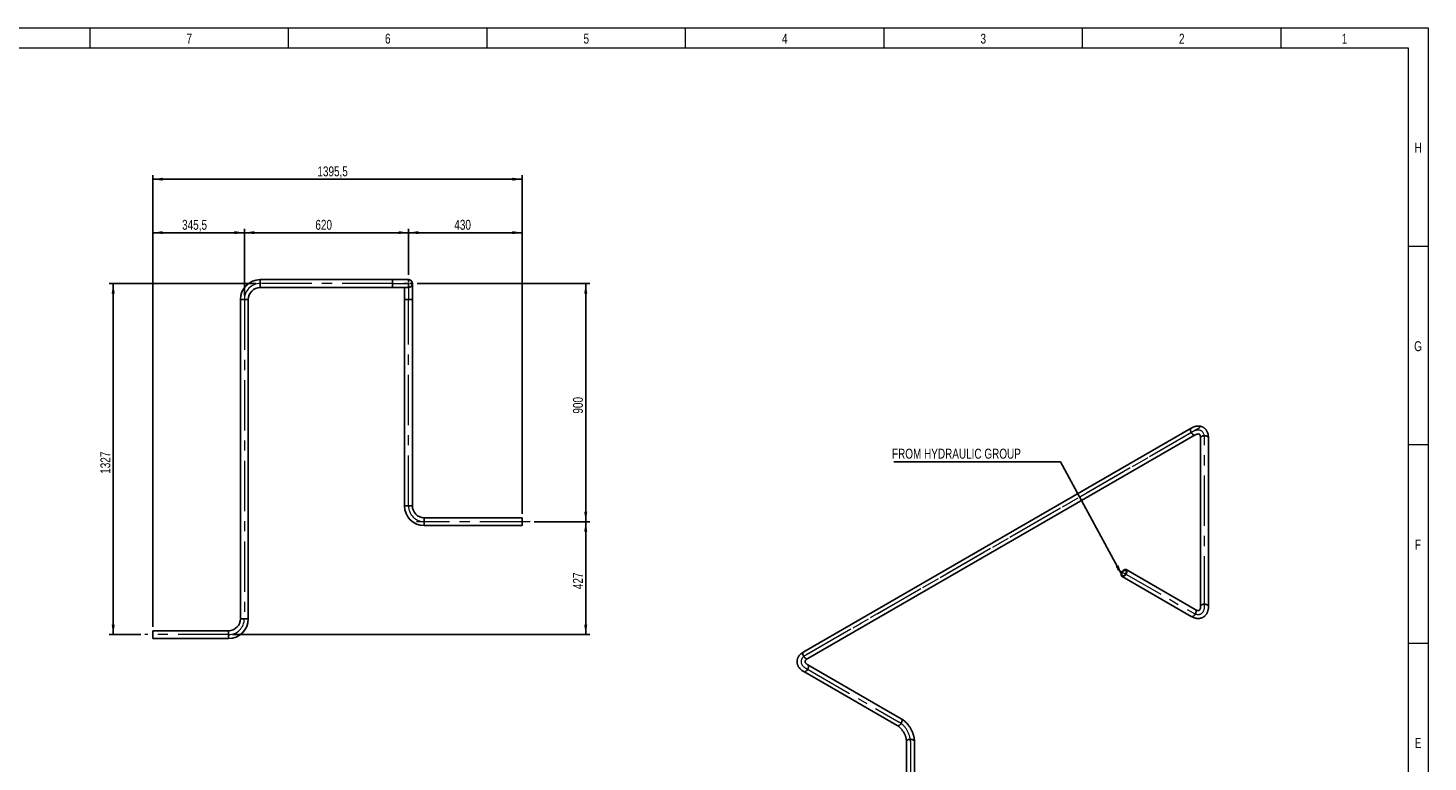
# Model space of a CAD drawing. Header units: millimetres. Extents: x 15 to 592, y 5 to 415.
# Tile 14 of 14: x 236 to 589, y 230 to 415. Entities that reach past the tile are written whole.
import ezdxf

# ---------------------------------------------------------------- set-up
doc = ezdxf.new("R2010")
doc.units = ezdxf.units.MM
doc.linetypes.add('CENTERX2', pattern=[20.32, 12.7, -2.54, 2.54, -2.54])
doc.layers.add('COTAS', color=166, linetype='Continuous')
doc.styles.add('SLDTEXTSTYLE0', font='TXT', dxfattribs={"width": 0.75})
doc.dimstyles.new('SLDDIMSTYLE0', dxfattribs={"dimtxt": 2.5, "dimasz": 2.5, "dimexe": 0, "dimexo": 0.0625, "dimtad": 1, "dimlfac": 15, "dimrnd": 1e-09, "dimzin": 12, "dimdsep": 46, "dimtxsty": 'SLDTEXTSTYLE0', "dimsah": 1, "dimcen": 0.09, "dimadec": 0, "dimazin": 3, "dimtfac": 1, "dimtofl": 0, "dimtmove": 0, "dimatfit": 3, "dimfxl": 0, "dimfrac": 2, "dimtolj": 1, "dimtzin": 12, "dimarcsym": 0})
doc.dimstyles.new('SLDDIMSTYLE1', dxfattribs={"dimtxt": 0.18, "dimasz": 2.5, "dimexe": 0, "dimexo": 0.0625, "dimgap": 0, "dimtad": 0, "dimtih": 1, "dimtoh": 1, "dimdec": 0, "dimrnd": 1e-09, "dimzin": 0, "dimdsep": 46, "dimtxsty": 'Standard', "dimsah": 1, "dimcen": 0.09, "dimadec": 0, "dimazin": 0, "dimtfac": 2.5, "dimtdec": 0, "dimtofl": 0, "dimtmove": 0, "dimatfit": 3, "dimfxl": 0, "dimfrac": 2, "dimtolj": 1, "dimtzin": 0, "dimarcsym": 0})

# ---------------------------------------------------------------- blocks, each defined once
blk = doc.blocks.new('_D')
at = {"layer": 'COTAS'}
for p, q in [((290.85, 347.59), (290.85, 364.42)), ((290.85, 363.42), (332.18, 363.42)), ((332.18, 352.76), (332.18, 364.42))]:
    blk.add_line(p, q, dxfattribs=at)
for points in [[(290.85, 363.42), (293.35, 363.04), (293.35, 363.81)], [(332.18, 363.42), (329.68, 363.81), (329.68, 363.04)]]:
    blk.add_solid(points, dxfattribs=at)
at = {"layer": 'COTAS', "insert": (308.74, 366.65), "char_height": 2.5, "attachment_point": 1, "style": 'SLDTEXTSTYLE0'}
blk.add_mtext('620', dxfattribs=at)
blk = doc.blocks.new('_D_1')
at = {"layer": 'COTAS'}
for p, q in [((332.18, 352.76), (332.18, 364.42)), ((332.18, 363.42), (360.85, 363.42)), ((360.85, 292.59), (360.85, 364.42))]:
    blk.add_line(p, q, dxfattribs=at)
for points in [[(332.18, 363.42), (334.68, 363.04), (334.68, 363.81)], [(360.85, 363.42), (358.35, 363.81), (358.35, 363.04)]]:
    blk.add_solid(points, dxfattribs=at)
at = {"layer": 'COTAS', "insert": (343.74, 366.65), "char_height": 2.5, "attachment_point": 1, "style": 'SLDTEXTSTYLE0'}
blk.add_mtext('430', dxfattribs=at)
blk = doc.blocks.new('_D_2')
at = {"layer": 'COTAS'}
for p, q in [((267.81, 264.12), (267.81, 364.42)), ((267.81, 363.42), (290.85, 363.42)), ((290.85, 347.59), (290.85, 364.42))]:
    blk.add_line(p, q, dxfattribs=at)
for points in [[(267.81, 363.42), (270.31, 363.04), (270.31, 363.81)], [(290.85, 363.42), (288.35, 363.81), (288.35, 363.04)]]:
    blk.add_solid(points, dxfattribs=at)
at = {"layer": 'COTAS', "insert": (275.17, 366.65), "char_height": 2.5, "attachment_point": 1, "style": 'SLDTEXTSTYLE0'}
blk.add_mtext('345,5', dxfattribs=at)
blk = doc.blocks.new('_D_3')
at = {"layer": 'COTAS'}
for p, q in [((267.81, 264.12), (267.81, 377.89)), ((360.85, 292.59), (360.85, 377.89)), ((267.81, 376.89), (360.85, 376.89))]:
    blk.add_line(p, q, dxfattribs=at)
for points in [[(267.81, 376.89), (270.31, 376.51), (270.31, 377.28)], [(360.85, 376.89), (358.35, 377.28), (358.35, 376.51)]]:
    blk.add_solid(points, dxfattribs=at)
at = {"layer": 'COTAS', "insert": (309.25, 380.12), "char_height": 2.5, "attachment_point": 1, "style": 'SLDTEXTSTYLE0'}
blk.add_mtext('1395,5', dxfattribs=at)
blk = doc.blocks.new('_D_4')
at = {"layer": 'COTAS'}
for p, q in [((334.35, 350.59), (377.85, 350.59)), ((376.85, 350.59), (376.85, 290.59)), ((363.85, 290.59), (377.85, 290.59))]:
    blk.add_line(p, q, dxfattribs=at)
for points in [[(376.85, 350.59), (376.46, 348.09), (377.23, 348.09)], [(376.85, 290.59), (377.23, 293.09), (376.46, 293.09)]]:
    blk.add_solid(points, dxfattribs=at)
at = {"layer": 'COTAS', "insert": (373.62, 317.82), "char_height": 2.5, "attachment_point": 1, "rotation": 90, "style": 'SLDTEXTSTYLE0'}
blk.add_mtext('900', dxfattribs=at)
blk = doc.blocks.new('_D_5')
at = {"layer": 'COTAS'}
for p, q in [((363.85, 290.59), (377.85, 290.59)), ((376.85, 262.12), (376.85, 290.59)), ((287.85, 262.12), (377.85, 262.12))]:
    blk.add_line(p, q, dxfattribs=at)
for points in [[(376.85, 290.59), (376.46, 288.09), (377.23, 288.09)], [(376.85, 262.12), (377.23, 264.62), (376.46, 264.62)]]:
    blk.add_solid(points, dxfattribs=at)
at = {"layer": 'COTAS', "insert": (373.62, 273.59), "char_height": 2.5, "attachment_point": 1, "rotation": 90, "style": 'SLDTEXTSTYLE0'}
blk.add_mtext('427', dxfattribs=at)
blk = doc.blocks.new('_D_6')
at = {"layer": 'COTAS'}
for p, q in [((293.85, 350.59), (256.81, 350.59)), ((257.81, 350.59), (257.81, 262.12)), ((264.81, 262.12), (256.81, 262.12))]:
    blk.add_line(p, q, dxfattribs=at)
for points in [[(257.81, 350.59), (257.43, 348.09), (258.2, 348.09)], [(257.81, 262.12), (258.2, 264.62), (257.43, 264.62)]]:
    blk.add_solid(points, dxfattribs=at)
at = {"layer": 'COTAS', "insert": (254.59, 302.66), "char_height": 2.5, "attachment_point": 1, "rotation": 90, "style": 'SLDTEXTSTYLE0'}
blk.add_mtext('1327', dxfattribs=at)
blk = doc.blocks.new('SW_CENTERMARKSYMBOL_0')
at = {"layer": 'COTAS', "color": 0}
for p, q in [((-0.33, 0), (-1.17, 0)), ((0, 0), (-0.17, 0)), ((0, 0.33), (0, 1.17)), ((0, 0), (0, 0.17)), ((0, 0), (0, -0.17)), ((0, 0), (0.17, 0)), ((0.33, 0), (1.17, 0)), ((0, -0.33), (0, -1.17))]:
    blk.add_line(p, q, dxfattribs=at)
blk = doc.blocks.new('SW_NOTE_0')
at = {"layer": 'COTAS', "color": 0}
blk.add_line((-41.95, 0), (0, 0), dxfattribs=at)
at = {"layer": 'COTAS', "color": 0, "insert": (-42.42, 3.27), "char_height": 2.5, "attachment_point": 1, "style": 'SLDTEXTSTYLE0'}
blk.add_mtext('FROM HYDRAULIC GROUP', dxfattribs=at)

msp = doc.modelspace()

# ---------------------------------------------------------------- linework, layer by layer
at = {"color": 7, "linetype": 'Continuous', "lineweight": 18}
for p, q in [((15, 415), (589, 415)), ((252, 410), (252, 415)), ((302, 410), (302, 415)), ((352, 410), (352, 415)), ((402, 410), (402, 415)), ((452, 410), (452, 415)), ((502, 410), (502, 415)), ((552, 410), (552, 415)), ((589, 415), (589, 5)), ((20, 410), (584, 410)), ((302, 410.001), (302, 409.999)), ((584, 410), (584, 10)), ((584, 360), (589, 360)), ((584, 310), (589, 310)), ((584, 260), (589, 260))]:
    msp.add_line(p, q, dxfattribs=at)
at = {"color": 7, "linetype": 'Continuous', "lineweight": 25}
for p, q in [((328.18045, 351.58971), (294.84712, 351.58971)), ((294.84712, 351.58971), (294.84712, 349.58971)), ((294.84712, 349.58971), (328.18045, 349.58971)), ((332.18045, 351.58971), (328.18045, 351.58971)), ((328.18045, 351.58971), (328.18045, 349.58971)), ((328.18045, 349.58971), (332.18045, 349.58971)), ((331.18045, 349.58971), (331.18045, 346.58971)), ((333.18045, 346.58971), (333.18045, 350.58971)), ((289.84712, 346.58971), (289.84712, 266.12305)), ((289.84712, 346.58971), (291.84712, 346.58971)), ((291.84712, 266.12305), (291.84712, 346.58971)), ((331.18045, 346.58971), (331.18045, 294.58971)), ((333.18045, 346.58971), (331.18045, 346.58971)), ((333.18045, 294.58971), (333.18045, 346.58971)), ((529.37204, 314.17162), (431.74417, 257.81224)), ((432.74408, 256.08015), (530.37196, 312.43952)), ((531.70043, 311.67222), (531.70043, 269.2121)), ((533.70043, 269.2121), (533.70043, 311.67222)), ((333.18045, 294.58971), (331.18045, 294.58971)), ((360.84712, 291.58971), (336.18045, 291.58971)), ((336.18045, 291.58971), (336.18045, 289.58971)), ((336.18045, 289.58971), (360.84712, 289.58971)), ((360.84712, 291.58971), (360.84712, 289.58971)), ((511.93007, 276.78174), (529.37204, 266.7127)), ((530.37196, 268.4448), (512.92999, 278.51383)), ((289.84712, 266.12305), (291.84712, 266.12305)), ((286.84712, 263.12305), (267.81378, 263.12305)), ((267.81378, 263.12305), (267.81378, 261.12305)), ((267.81378, 261.12305), (286.84712, 261.12305)), ((286.84712, 263.12305), (286.84712, 261.12305)), ((456.31431, 240.93981), (432.74408, 254.54661)), ((431.74417, 252.81451), (455.31439, 239.20771)), ((457.64278, 235.17478), (457.64278, 169.47046)), ((459.64278, 169.47046), (459.64278, 235.17478))]:
    msp.add_line(p, q, dxfattribs=at)
at = {"color": 7, "linetype": 'Continuous', "lineweight": 25, "flags": 128}
for points in [[(529.37201, 314.1716), (529.30964, 314.12522), (529.2508, 314.05426), (529.20651, 313.96575), (529.17783, 313.86177), (529.16541, 313.74475), (529.16956, 313.61744), (529.19017, 313.48281), (529.22676, 313.34404), (529.27848, 313.20436), (529.34411, 313.06705), (529.42211, 312.93533), (529.51066, 312.81229), (529.60767, 312.70082), (529.71088, 312.60352), (529.81787, 312.52267), (529.92613, 312.46018), (530.03312, 312.4175), (530.13633, 312.39563), (530.23335, 312.3951), (530.32189, 312.4159), (530.37112, 312.43904)], [(533.40754, 312.08043), (533.29131, 312.13795), (533.16123, 312.18457), (533.02036, 312.21917), (532.87198, 312.24095), (532.71958, 312.2494), (532.56674, 312.24433), (532.41703, 312.22584), (532.27396, 312.19438), (532.14088, 312.15068), (532.02092, 312.09576), (531.91689, 312.03092), (531.83123, 311.95767), (531.76594, 311.87773), (531.72255, 311.79297), (531.70208, 311.70538), (531.70043, 311.67222)], [(533.70043, 311.67222), (533.70024, 311.68328), (533.6856, 311.77126), (533.64787, 311.85691), (533.58793, 311.93824), (533.50719, 312.01333), (533.40754, 312.08043)], [(513.13714, 278.05599), (513.12885, 278.17585), (513.10419, 278.28333), (513.06372, 278.37592), (513.0084, 278.45144), (512.93952, 278.50812), (512.8587, 278.54464), (512.76783, 278.56013), (512.66905, 278.55424), (512.56466, 278.52711), (512.45712, 278.47936), (512.34894, 278.41212), (512.24266, 278.32697), (512.14078, 278.2259), (512.04567, 278.11128), (511.95958, 277.98579), (511.88451, 277.85238), (511.82223, 277.71417), (511.77419, 277.57441), (511.74153, 277.43637), (511.725, 277.30329), (511.725, 277.17827), (511.74153, 277.06427), (511.77419, 276.96394), (511.82223, 276.87964), (511.88451, 276.81334), (511.95958, 276.76661), (512.04567, 276.74052), (512.14078, 276.73571), (512.24266, 276.75227), (512.34894, 276.78982), (512.45712, 276.84748), (512.56466, 276.9239), (512.66905, 277.01729), (512.76783, 277.12545), (512.8587, 277.24586), (512.93952, 277.37569), (513.0084, 277.5119), (513.06372, 277.65129), (513.10419, 277.7906), (513.12885, 277.92656), (513.13714, 278.05599)], [(512.99572, 277.97435), (512.98713, 277.85596), (512.9616, 277.73124), (512.91993, 277.60398), (512.86337, 277.47806), (512.79365, 277.35729), (512.71288, 277.24535), (512.62351, 277.14564), (512.52826, 277.06118), (512.43003, 276.99455), (512.3318, 276.94777), (512.23656, 276.92226), (512.14719, 276.91879), (512.06642, 276.93747), (511.99669, 276.97773), (511.94014, 277.03836), (511.89846, 277.1175), (511.87294, 277.21275), (511.86435, 277.32122), (511.87294, 277.43962), (511.89846, 277.56434), (511.94014, 277.69159), (511.99669, 277.81751), (512.06642, 277.93828), (512.14719, 278.05022), (512.23656, 278.14993), (512.3318, 278.23439), (512.43003, 278.30102), (512.52826, 278.3478), (512.62351, 278.37331), (512.71288, 278.37678), (512.79365, 278.3581), (512.86337, 278.31784), (512.91993, 278.25721), (512.9616, 278.17807), (512.98713, 278.08282), (512.99572, 277.97435)], [(530.57911, 267.98696), (530.57082, 268.10682), (530.54615, 268.2143), (530.50569, 268.30689), (530.45036, 268.38241), (530.38149, 268.43909), (530.37196, 268.4448)], [(533.40754, 269.6203), (533.29131, 269.67783), (533.16123, 269.72444), (533.02036, 269.75905), (532.87198, 269.78083), (532.71958, 269.78928), (532.56674, 269.7842), (532.41703, 269.76572), (532.27396, 269.73426), (532.14088, 269.69056), (532.02092, 269.63564), (531.91689, 269.5708), (531.83123, 269.49755), (531.76594, 269.4176), (531.72255, 269.33285), (531.70208, 269.24526), (531.70043, 269.21302)], [(533.70043, 269.21213), (533.70024, 269.22316), (533.6856, 269.31113), (533.64787, 269.39679), (533.58793, 269.47812), (533.50719, 269.55321), (533.40754, 269.6203)], [(529.37204, 266.7127), (529.40154, 266.69757), (529.48764, 266.67149), (529.58275, 266.66667), (529.68463, 266.68323), (529.79091, 266.72078), (529.89909, 266.77845), (530.00663, 266.85487), (530.11102, 266.94825), (530.2098, 267.05642), (530.30067, 267.17683), (530.38149, 267.30666), (530.45036, 267.44286), (530.50569, 267.58226), (530.54615, 267.72157), (530.57082, 267.85753), (530.57911, 267.98696)], [(431.74417, 257.81224), (431.68177, 257.76584), (431.62292, 257.69489), (431.57864, 257.60638), (431.54995, 257.50239), (431.53754, 257.38538), (431.54168, 257.25806), (431.56229, 257.12344), (431.59889, 256.98466), (431.6506, 256.84498), (431.71623, 256.70768), (431.79423, 256.57596), (431.88278, 256.45292), (431.9798, 256.34145), (432.08301, 256.24414), (432.19, 256.1633), (432.29825, 256.1008), (432.40524, 256.05812), (432.50845, 256.03626), (432.60547, 256.03572), (432.69402, 256.05653), (432.74408, 256.08015)], [(431.74426, 252.81446), (431.79423, 252.79089), (431.88278, 252.77009), (431.9798, 252.77063), (432.08301, 252.79249), (432.19, 252.83517), (432.29825, 252.89767), (432.40524, 252.97851), (432.50845, 253.07581), (432.60547, 253.18729), (432.69402, 253.31033), (432.77202, 253.44204), (432.83765, 253.57935), (432.88936, 253.71903), (432.92596, 253.85781), (432.94657, 253.99243), (432.95071, 254.11974), (432.9383, 254.23676), (432.90961, 254.34074), (432.86533, 254.42925), (432.80648, 254.50021), (432.74341, 254.547)], [(455.31439, 239.20771), (455.36446, 239.18409), (455.45301, 239.16329), (455.55002, 239.16382), (455.65323, 239.18569), (455.76022, 239.22837), (455.86848, 239.29086), (455.97547, 239.37171), (456.07868, 239.46901), (456.1757, 239.58049), (456.26424, 239.70353), (456.34224, 239.83524), (456.40787, 239.97255), (456.45959, 240.11223), (456.49618, 240.25101), (456.51679, 240.38563), (456.52094, 240.51294), (456.50852, 240.62996), (456.47984, 240.73394), (456.43555, 240.82245), (456.37671, 240.89341), (456.31431, 240.93981)], [(457.64278, 235.17478), (457.64736, 235.22999), (457.67363, 235.31706), (457.72261, 235.4008), (457.79315, 235.47924), (457.88362, 235.55054), (457.99187, 235.61304), (458.11539, 235.66526), (458.25126, 235.70599), (458.39632, 235.73426), (458.54714, 235.74942), (458.70021, 235.75112), (458.85194, 235.7393), (458.99876, 235.71425), (459.13724, 235.67656), (459.26413, 235.62711), (459.37645, 235.56705), (459.47158, 235.4978), (459.54728, 235.42098), (459.60178, 235.33839), (459.6338, 235.25196), (459.64278, 235.17478)]]:
    msp.add_lwpolyline(points, dxfattribs=at)
at = {"color": 7, "linetype": 'Continuous', "lineweight": 25}
for centre, radius, start, end in [((294.84712, 346.58971), 5, 90, 180), ((294.84712, 346.58971), 3, 90, 180), ((332.18045, 350.58971), 1, 270, 90), ((336.18045, 294.58971), 5, 180, 270), ((336.18045, 294.58971), 3, 180, 270), ((286.84712, 266.12305), 3, 270, 0), ((286.84712, 266.12305), 5, 270, 0)]:
    msp.add_arc(centre, radius, start, end, dxfattribs=at)
for points, knots in [([(533.70043, 311.67222), (533.6999, 311.72471), (533.69841, 311.87373), (533.68199, 312.11451), (533.64521, 312.39108), (533.58965, 312.65818), (533.51575, 312.91385), (533.42386, 313.15623), (533.31475, 313.38369), (533.1894, 313.59488), (533.04895, 313.78877), (532.89463, 313.96466), (532.72763, 314.12208), (532.54911, 314.26072), (532.36018, 314.38038), (532.16191, 314.4809), (531.95532, 314.56216), (531.74133, 314.62409), (531.52068, 314.66664), (531.29397, 314.68974), (531.0617, 314.69323), (530.82439, 314.67691), (530.58265, 314.64054), (530.33723, 314.5839), (530.08908, 314.50702), (529.83947, 314.40965), (529.59965, 314.29838), (529.44478, 314.21213), (529.37204, 314.17162)], [0, 0, 0, 0, 0.023132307, 0.065676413, 0.108217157, 0.150527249, 0.192433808, 0.233764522, 0.274378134, 0.314190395, 0.353185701, 0.391413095, 0.428972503, 0.465998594, 0.502647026, 0.53908454, 0.575450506, 0.611893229, 0.648580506, 0.685669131, 0.723297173, 0.761573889, 0.800568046, 0.84029718, 0.880721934, 0.921749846, 0.963250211, 1, 1, 1, 1]), ([(530.37196, 312.43952), (530.39822, 312.45433), (530.4743, 312.49723), (530.59537, 312.55615), (530.73083, 312.61116), (530.85578, 312.65082), (530.96891, 312.67653), (531.06921, 312.68973), (531.15625, 312.69222), (531.23042, 312.6859), (531.29339, 312.6723), (531.34906, 312.65145), (531.39741, 312.62338), (531.44419, 312.58424), (531.48848, 312.53419), (531.53093, 312.47171), (531.57246, 312.39301), (531.61163, 312.29589), (531.64627, 312.17885), (531.67364, 312.04591), (531.69236, 311.89738), (531.69976, 311.77001), (531.70029, 311.69237), (531.70043, 311.67222)], [0, 0, 0, 0, 0.024506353, 0.071002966, 0.117285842, 0.163496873, 0.209809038, 0.256551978, 0.304266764, 0.353818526, 0.406665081, 0.465530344, 0.53632951, 0.597706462, 0.651256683, 0.700360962, 0.746872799, 0.79610675, 0.84372554, 0.890558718, 0.937120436, 0.983680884, 1, 1, 1, 1]), ([(529.37204, 266.7127), (529.41776, 266.68692), (529.54756, 266.61371), (529.76429, 266.50756), (530.02219, 266.40114), (530.28128, 266.31573), (530.53963, 266.25193), (530.79547, 266.21034), (531.047, 266.19114), (531.29256, 266.19413), (531.53068, 266.21884), (531.76015, 266.26457), (531.97996, 266.33051), (532.18927, 266.41581), (532.38734, 266.51962), (532.57352, 266.6411), (532.74717, 266.7794), (532.90778, 266.93378), (533.05494, 267.10361), (533.18828, 267.28843), (533.30743, 267.48785), (533.41193, 267.70155), (533.50129, 267.92911), (533.57494, 268.16999), (533.63242, 268.42336), (533.67288, 268.68824), (533.69642, 268.95158), (533.69915, 269.12885), (533.70043, 269.2121)], [0, 0, 0, 0, 0.0231326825, 0.0656766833, 0.1082170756, 0.1505264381, 0.1924318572, 0.2337610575, 0.2743728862, 0.3141832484, 0.3531766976, 0.3914024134, 0.4289604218, 0.4659854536, 0.5026332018, 0.5390704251, 0.5754363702, 0.6118794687, 0.6485674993, 0.6856572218, 0.723286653, 0.7615649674, 0.8005608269, 0.8402916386, 0.880717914, 0.9217470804, 0.9632483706, 1, 1, 1, 1]), ([(531.70043, 269.2121), (531.70012, 269.18195), (531.69924, 269.09459), (531.68974, 268.96026), (531.66965, 268.81541), (531.64153, 268.68734), (531.60723, 268.57646), (531.56851, 268.48297), (531.52715, 268.40632), (531.48458, 268.34521), (531.44132, 268.29746), (531.39543, 268.25966), (531.34696, 268.23181), (531.28971, 268.21085), (531.22424, 268.19751), (531.14894, 268.19197), (531.06004, 268.19534), (530.95638, 268.20996), (530.83773, 268.23846), (530.70894, 268.2812), (530.57097, 268.33923), (530.45698, 268.39649), (530.38948, 268.43485), (530.37196, 268.4448)], [0, 0, 0, 0, 0.024506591, 0.071003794, 0.11728703, 0.163497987, 0.209809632, 0.256551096, 0.3042629, 0.353809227, 0.40664606, 0.465493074, 0.536254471, 0.597664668, 0.651229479, 0.70034249, 0.74685932, 0.796098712, 0.843720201, 0.890554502, 0.937116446, 0.983676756, 1, 1, 1, 1]), ([(431.74417, 257.81224), (431.69897, 257.78555), (431.57066, 257.70976), (431.37036, 257.57516), (431.14923, 257.40504), (430.9457, 257.22339), (430.76124, 257.03158), (430.59729, 256.83083), (430.45487, 256.62262), (430.33466, 256.40848), (430.23698, 256.18993), (430.16183, 255.96835), (430.10901, 255.74504), (430.07822, 255.52114), (430.06907, 255.29771), (430.08116, 255.07576), (430.1141, 254.85624), (430.16747, 254.63998), (430.24096, 254.42764), (430.33432, 254.21978), (430.44744, 254.0169), (430.58024, 253.81958), (430.73262, 253.62842), (430.90439, 253.44422), (431.09506, 253.26777), (431.30421, 253.10031), (431.52051, 252.94826), (431.67268, 252.85726), (431.74417, 252.81451)], [0, 0, 0, 0, 0.0231321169, 0.0656768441, 0.108218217, 0.1505288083, 0.1924356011, 0.2337661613, 0.2743791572, 0.3141903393, 0.3531841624, 0.3914097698, 0.4289672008, 0.4659912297, 0.5026376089, 0.5390731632, 0.5754372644, 0.6118783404, 0.6485642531, 0.6856518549, 0.7232792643, 0.7615557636, 0.8005501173, 0.8402798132, 0.8807054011, 0.9217342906, 0.963235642, 1, 1, 1, 1]), ([(432.74408, 254.54661), (432.71813, 254.56195), (432.64292, 254.60638), (432.53136, 254.68175), (432.41598, 254.77155), (432.31915, 254.85991), (432.2403, 254.94502), (432.17872, 255.02526), (432.13304, 255.09937), (432.10143, 255.16673), (432.08172, 255.22803), (432.07193, 255.2866), (432.07206, 255.34243), (432.08253, 255.40243), (432.10369, 255.46576), (432.13654, 255.5337), (432.18388, 255.60897), (432.24836, 255.6914), (432.33235, 255.77989), (432.43375, 255.87003), (432.55297, 255.96048), (432.65961, 256.0306), (432.72664, 256.06991), (432.74408, 256.08015)], [0, 0, 0, 0, 0.024506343, 0.071001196, 0.117281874, 0.163490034, 0.209798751, 0.256537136, 0.304245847, 0.353789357, 0.406624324, 0.465472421, 0.536246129, 0.597641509, 0.651199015, 0.700305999, 0.746817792, 0.79605165, 0.84366861, 0.890499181, 0.937058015, 0.983615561, 1, 1, 1, 1]), ([(459.64278, 235.17478), (459.64226, 235.22742), (459.64078, 235.37626), (459.62491, 235.62534), (459.59042, 235.92239), (459.53945, 236.22232), (459.4728, 236.52383), (459.39093, 236.82574), (459.29439, 237.12691), (459.18376, 237.42623), (459.05957, 237.72263), (458.92242, 238.01506), (458.77286, 238.30247), (458.61149, 238.58383), (458.4389, 238.85811), (458.25571, 239.12426), (458.06253, 239.38128), (457.85996, 239.62818), (457.64862, 239.86398), (457.4291, 240.08772), (457.20199, 240.2984), (456.96791, 240.49512), (456.72742, 240.67653), (456.509, 240.82429), (456.36996, 240.90679), (456.31431, 240.93981)], [0, 0, 0, 0, 0.024814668, 0.070170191, 0.115466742, 0.160702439, 0.205839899, 0.250863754, 0.295774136, 0.340581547, 0.385303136, 0.429960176, 0.474576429, 0.519177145, 0.563788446, 0.608428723, 0.653124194, 0.697901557, 0.742786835, 0.787804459, 0.832975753, 0.878316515, 0.923833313, 0.96951814, 1, 1, 1, 1]), ([(455.31439, 239.20771), (455.341, 239.192), (455.41849, 239.14624), (455.55061, 239.05823), (455.71051, 238.93871), (455.87234, 238.80346), (456.03444, 238.65337), (456.19527, 238.48919), (456.3533, 238.31197), (456.50708, 238.12289), (456.65523, 237.92328), (456.79646, 237.7146), (456.92956, 237.4984), (457.05346, 237.27636), (457.16718, 237.05024), (457.26986, 236.82184), (457.36081, 236.59305), (457.43946, 236.36574), (457.50544, 236.14182), (457.5585, 235.9232), (457.59869, 235.7117), (457.62593, 235.50946), (457.64051, 235.3298), (457.64208, 235.22238), (457.64278, 235.17478)], [0, 0, 0, 0, 0.023895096, 0.069574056, 0.115517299, 0.161775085, 0.208340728, 0.255191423, 0.302294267, 0.349610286, 0.397097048, 0.444710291, 0.492404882, 0.540135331, 0.587850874, 0.635495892, 0.683024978, 0.730393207, 0.77755672, 0.824473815, 0.871106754, 0.917424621, 0.963407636, 1, 1, 1, 1])]:
    msp.add_open_spline(points, degree=3, knots=knots, dxfattribs=at)
at = {"layer": 'COTAS', "linetype": 'CENTERX2', "lineweight": 18}
for p, q in [((328.18045, 350.58971), (294.84712, 350.58971)), ((328.18045, 350.58971), (332.18045, 350.58971)), ((332.18045, 350.58971), (332.18045, 346.58971)), ((290.84712, 346.58971), (290.84712, 266.12305)), ((332.18045, 294.58971), (332.18045, 346.58971)), ((531.6041, 314.30549), (430.51203, 255.94628)), ((529.872, 313.30557), (432.24412, 256.9462)), ((532.70043, 269.2121), (532.70043, 311.67222)), ((362.84712, 290.58971), (334.18045, 290.58971)), ((362.84712, 290.58971), (336.18045, 290.58971)), ((510.69794, 278.6477), (529.872, 267.57875)), ((286.84712, 262.12305), (265.81378, 262.12305)), ((432.24412, 253.68056), (455.81435, 240.07376)), ((458.64278, 235.17478), (458.64278, 169.47046))]:
    msp.add_line(p, q, dxfattribs=at)
for centre, start, end in [((294.84712, 346.58971), 90, 180), ((336.18045, 294.58971), 180, 270), ((286.84712, 266.12305), 270, 0)]:
    msp.add_arc(centre, 4, start, end, dxfattribs=at)
for centre, major_axis, ratio, start_param, end_param in [((529.872, 310.03941), (-1.99984, -3.4642), 0.577381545, 2.356113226, 3.926909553), ((529.872, 270.84492), (-1.99984, 3.4642), 0.577381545, 2.356275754, 3.927072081), ((435.07255, 255.31338), (4, 0), 0.577287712, 2.35619449, 3.926990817), ((455.81435, 236.8076), (1.99984, -3.4642), 0.577381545, 0.785479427, 2.356275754)]:
    msp.add_ellipse(centre, major_axis=major_axis, ratio=ratio, start_param=start_param, end_param=end_param, dxfattribs=at)

# ---------------------------------------------------------------- block references
at = {"layer": 'COTAS'}
for name, p in [('SW_CENTERMARKSYMBOL_0', (332.18045, 350.58971)), ('SW_NOTE_0', (496.40911, 305.70746))]:
    msp.add_blockref(name, p, dxfattribs=at)

# ---------------------------------------------------------------- texts
at = {"color": 7, "linetype": 'Continuous', "lineweight": 0, "char_height": 2.5, "attachment_point": 2, "style": 'SLDTEXTSTYLE0'}
for s, insert in [('7', (276.97483, 413.56267)), ('6', (326.97483, 413.56267)), ('5', (376.97483, 413.56267)), ('4', (426.97483, 413.56267)), ('3', (476.97483, 413.56267)), ('2', (526.97483, 413.56267)), ('1', (567.97483, 413.56267)), ('H', (586.49392, 386.06267)), ('G', (586.49219, 336.06267)), ('F', (586.47396, 286.06267)), ('E', (586.50434, 236.06267))]:
    msp.add_mtext(s, dxfattribs=dict(at, insert=insert))

# ---------------------------------------------------------------- dimensions: what is measured, and where the dimension line sits
at = {"layer": 'COTAS'}
for base, p1, p2, picture, middle in [((360.84712, 376.89486), (267.81378, 263.12305), (360.84712, 291.58971), '_D_3', (314.33045, 376.89486)), ((290.84712, 363.42337), (267.81378, 263.12305), (290.84712, 346.58971), '_D_2', (279.33045, 363.42337)), ((360.84712, 363.42337), (332.18045, 351.75638), (360.84712, 291.58971), '_D_1', (346.51378, 363.42337))]:
    dim = msp.add_linear_dim(base=base, p1=p1, p2=p2, dimstyle='SLDDIMSTYLE0', dxfattribs=at)
    dim.commit()
    dim.dimension.update_dxf_attribs({"geometry": picture, "text_midpoint": middle, "dimtype": 160})
for base, p1, p2, angle, picture, middle in [((332.18045, 363.42337), (290.84712, 346.58971), (332.18045, 351.75638), 0, '_D', (311.51378, 363.42337)), ((257.81378, 262.12305), (294.84712, 350.58971), (265.81378, 262.12305), 90, '_D_6', (257.81378, 306.35638)), ((376.84712, 290.58971), (333.34712, 350.58971), (362.84712, 290.58971), 90, '_D_4', (376.84712, 320.58971)), ((376.84712, 290.58971), (286.84712, 262.12305), (362.84712, 290.58971), 90, '_D_5', (376.84712, 276.35638))]:
    dim = msp.add_linear_dim(base=base, p1=p1, p2=p2, angle=angle, dimstyle='SLDDIMSTYLE0', dxfattribs=at)
    dim.commit()
    dim.dimension.update_dxf_attribs({"geometry": picture, "text_midpoint": middle, "dimtype": 160})

# ---------------------------------------------------------------- leaders
msp.add_leader([(511.86998, 277.23254), (496.40911, 305.70746)], dimstyle='SLDDIMSTYLE1', dxfattribs=at)

doc.saveas('drawing.dxf')
